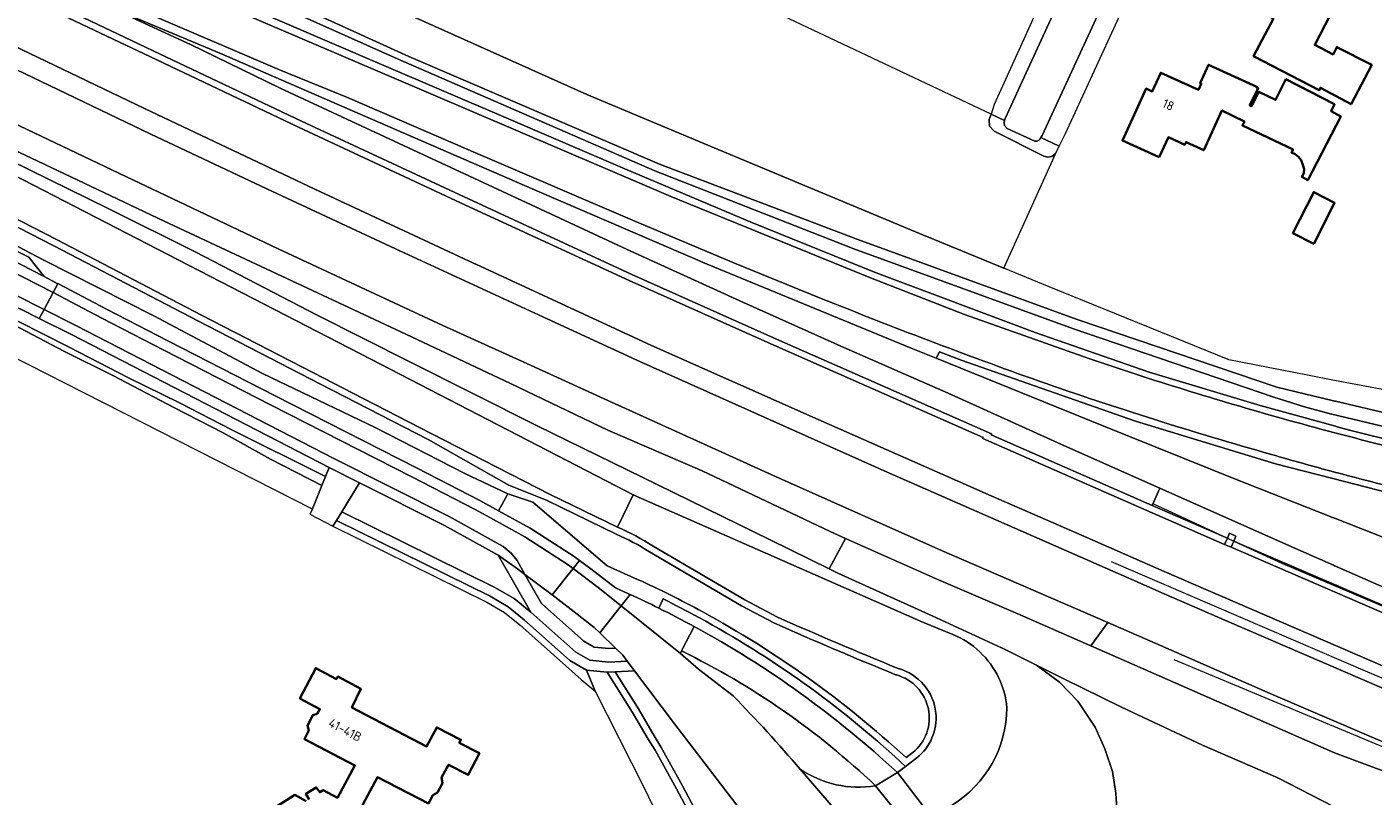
# Model space of a CAD drawing. Extents: x 152761 to 155748, y 459947 to 462743.
# Tile 54 of 256: x 153806 to 154006, y 460553 to 460667. Entities that reach past the tile are written whole.
import ezdxf
from ezdxf.enums import TextEntityAlignment as Align

# ---------------------------------------------------------------- set-up
doc = ezdxf.new("R2010")
doc.units = 0
doc.header["$LTSCALE"] = 0.75
for name, color, linetype, lineweight in [('B-RO-BV-GELEIDECONSTRUCTIE-G', 251, 'CONTINUOUS', 18), ('B-RO-GR-BEPLANTING_CULTUUR_BOSPLANTSOEN-GV', 251, 'CONTINUOUS', 18), ('B-RO-GR-BOS_GEMENGD-GV', 251, 'CONTINUOUS', 13), ('B-RO-IE-TERREINAFSCHEIDING_KUNSTMATIG_HEKWERK-G', 251, 'IE-TERREINAFSCHEIDING-KUNSTMATIG', 18), ('B-RO-OG-BEBOUWING-GV', 6, 'CONTINUOUS', 35), ('B-RO-OG-BEBOUWING-T18', 1, 'CONTINUOUS', 18), ('B-RO-OG-TERREIN_CULTUURSCHEIDING-GV', 251, 'CONTINUOUS', 18), ('B-RO-VH-VERHARDING_ASFALT-GV', 251, 'CONTINUOUS', 18), ('B-RO-VH-VERHARDING_BETONSTRAATSTEEN-GV', 251, 'CONTINUOUS', 18), ('B-RO-VH-VERHARDING_TEGEL-GV', 251, 'CONTINUOUS', 18)]:
    doc.layers.add(name, color=color, linetype=linetype, lineweight=lineweight)
doc.styles.add('NLCS-ISO-M200-T18', font='NLCS-ISO.ttf', dxfattribs={"height": 0.36})
doc.linetypes.add('IE-TERREINAFSCHEIDING-KUNSTMATIG', pattern='A,4,[82,NLCS.SHX,S=0.75,R=90,X=0,Y=0],4,-2', length=10)

msp = doc.modelspace()

# ---------------------------------------------------------------- linework, layer by layer
at = {"layer": 'B-RO-BV-GELEIDECONSTRUCTIE-G', "flags": 128}
for points in [[(153973.202, 460596.214), (153984.139, 460591.153)], [(153984.139, 460591.153), (153985.087, 460590.715)], [(153985.087, 460590.715), (153992.294, 460587.38), (154011.08, 460579.381)], [(154025.673, 460562.616), (154004.938, 460571.285), (153966.992, 460587.625)], [(154016.315, 460556.365), (153976.289, 460573.109)]]:
    msp.add_lwpolyline(points, dxfattribs=at)
at = {"layer": 'B-RO-GR-BEPLANTING_CULTUUR_BOSPLANTSOEN-GV', "flags": 128}
for points in [[(153778.128, 460707.108), (153855.447, 460672.13), (153889.335, 460656.847), (153908.183, 460648.958), (153939.162, 460636.011), (153940.748, 460635.359), (153951.074, 460631.115), (153958.746, 460648.165), (153958.177, 460647.655), (153957.565, 460647.562), (153956.985, 460647.738), (153949.603, 460651.416), (153948.949, 460652.155), (153948.891, 460653.134), (153949.162, 460653.954), (153914.053, 460670.548), (153894.886, 460679.434), (153879.929, 460686.368), (153867.398, 460692.217), (153855.318, 460697.856), (153841.803, 460704.069), (153816.973, 460715.483), (153811.657, 460718.08), (153799.378, 460724.08)], [(153799.018, 460623.035), (153798.069, 460621.228), (153848.59, 460595.536), (153848.693, 460595.484), (153850.097, 460598.917), (153842.508, 460602.825), (153835.489, 460606.754), (153828.174, 460610.496), (153819.174, 460615.256), (153812.011, 460618.77), (153800.582, 460624.738)], [(153800.582, 460624.738), (153812.011, 460618.77), (153819.174, 460615.256), (153828.174, 460610.496), (153835.489, 460606.754), (153842.508, 460602.825), (153850.097, 460598.917), (153850.654, 460600.279)], [(153850.654, 460600.279), (153836.664, 460607.248), (153829.008, 460611.185), (153821.48, 460614.871), (153812.679, 460619.42), (153801.366, 460625.167)], [(153801.366, 460625.167), (153812.679, 460619.42), (153821.48, 460614.871), (153829.008, 460611.185), (153836.664, 460607.248), (153850.654, 460600.279), (153851.203, 460601.621)], [(153851.203, 460601.621), (153813.022, 460621.295), (153808.442, 460623.602), (153808.255, 460623.694), (153805.723, 460624.947), (153805.573, 460625.024), (153805.422, 460625.099)], [(153906.176, 460547.256), (153902.587, 460554), (153899.427, 460559.742), (153898.421, 460561.348), (153896.101, 460565.319), (153892.352, 460571.304), (153889.297, 460571.612), (153890.574, 460568.489), (153897.7, 460554.351), (153906.349, 460536.501)], [(154017.168, 460544.372), (154012.251, 460546.329), (154002.253, 460550.187), (154000.125, 460551.271), (154000, 460551.335), (153999.875, 460551.399), (153991.59, 460555.618), (153980.478, 460560.473), (153968.478, 460566.103), (153959.953, 460570.321), (153955.904, 460572.33), (153959.287, 460569.796), (153961.986, 460567.013), (153964.568, 460563.141), (153965.982, 460559.931), (153967.116, 460556.576), (153967.628, 460553.367), (153967.83, 460550.152), (153967.564, 460547.399), (153967.243, 460545.446), (153984.443, 460537.726)]]:
    msp.add_lwpolyline(points, dxfattribs=at)
for points in [[(153959.26, 460649.213), (153956.529, 460650.475), (153956.335, 460650.127), (153955.978, 460649.965), (153955.638, 460649.93), (153951.522, 460651.805), (153951.176, 460652.25), (153951.078, 460652.67), (153951.169, 460653.006), (153949.162, 460653.954), (153948.891, 460653.134), (153948.949, 460652.155), (153949.603, 460651.416), (153956.985, 460647.738), (153957.565, 460647.562), (153958.177, 460647.655), (153958.746, 460648.165)], [(153809.005, 460629.884), (153811.035, 460628.827), (153811.108, 460628.789), (153818.23, 460625.078), (153827.388, 460620.308), (153843.172, 460612.219), (153864.127, 460601.578), (153873.5, 460596.714), (153876.24, 460595.2), (153877.624, 460597.705), (153871.272, 460600.701), (153857.981, 460607.513), (153841.315, 460615.519), (153825.252, 460624.095), (153808.856, 460632.381), (153792.946, 460640.687), (153791.87, 460638.603), (153793.057, 460637.99), (153793.211, 460637.912), (153801.832, 460633.531), (153803.949, 460634.157), (153806.731, 460632.742)], [(153925.206, 460586.581), (153926.497, 460585.942), (153940.42, 460579.628), (153951.352, 460574.589), (153955.904, 460572.33), (153959.953, 460570.321), (153968.478, 460566.103), (153980.478, 460560.473), (153991.59, 460555.618), (153999.875, 460551.399), (154000, 460551.335), (154000.125, 460551.271), (154002.253, 460550.187), (154012.251, 460546.329), (154017.168, 460544.372), (154020.244, 460551.787), (154000, 460559.361), (153963.915, 460575.194), (153953.128, 460579.93), (153941.362, 460584.972), (153927.619, 460591.115)]]:
    msp.add_lwpolyline(points, close=True, dxfattribs=at)
at = {"layer": 'B-RO-GR-BOS_GEMENGD-GV', "flags": 128}
for points in [[(153799.482, 460691.43), (153862.997, 460662.49), (153900.091, 460646.516), (153929.444, 460635.393), (153961.884, 460623.55), (153991.442, 460613.487), (153999.875, 460611.487), (154000, 460611.457), (154000.125, 460611.427), (154019.083, 460606.931)], [(154008.439, 460612.899), (154000, 460614.499), (153996.011, 460615.284), (153984.354, 460617.579), (153984.248, 460617.621), (153957.774, 460628.362), (153951.074, 460631.115), (153940.748, 460635.359), (153939.162, 460636.011), (153908.183, 460648.958), (153889.335, 460656.847), (153855.447, 460672.13)]]:
    msp.add_lwpolyline(points, dxfattribs=at)
at = {"layer": 'B-RO-IE-TERREINAFSCHEIDING_KUNSTMATIG_HEKWERK-G', "flags": 128}
msp.add_lwpolyline([(153851.747, 460592.915), (153874.538, 460581.649), (153877.131, 460580.129), (153879.416, 460578.28), (153888.471, 460570.223)], dxfattribs=at)
at = {"layer": 'B-RO-OG-BEBOUWING-GV', "flags": 128}
for points in [[(153997.209, 460671.977), (153993.851, 460673.726), (153994.336, 460674.329), (153988.63, 460677.3), (153985.363, 460671.027), (153990.953, 460668.116), (153988.034, 460662.525), (153997.736, 460657.496), (153997.925, 460657.847), (154002.465, 460655.414), (154005.52, 460661.224), (154000.331, 460663.874), (153999.791, 460662.793), (153997.088, 460664.199), (154000.143, 460670.144), (153997.081, 460671.73)], [(153974.069, 460647.566), (153975.413, 460650.512), (153977.841, 460649.404), (153978.025, 460649.809), (153980.658, 460648.609), (153983.335, 460654.481), (153986.657, 460652.863), (153986.359, 460652.269), (153993.872, 460648.727), (153993.629, 460648.267), (153994.169, 460647.997), (153994.656, 460647.619), (153995.061, 460647.132), (153995.331, 460646.429), (153995.52, 460645.781), (153995.466, 460645.213), (153995.169, 460644.645), (153996.034, 460644.159), (154000.954, 460653.59), (153999.495, 460654.401), (153999.982, 460655.428), (153992.82, 460659.105), (153991.279, 460656.052), (153988.793, 460657.241), (153987.738, 460655.106), (153987.468, 460655.268), (153988.712, 460657.782), (153988.469, 460657.883), (153988.526, 460658.007), (153981.372, 460661.264), (153980.12, 460658.515), (153980.274, 460658.444), (153979.859, 460657.533), (153974.28, 460660.073), (153973.026, 460657.319), (153972.108, 460657.738), (153968.605, 460650.056)], [(153996.931, 460634.752), (154000.013, 460640.806), (153996.932, 460642.401), (153993.823, 460636.32)]]:
    msp.add_lwpolyline(points, close=True, dxfattribs=at)
for points in [[(153855.788, 460550.959), (153858.329, 460555.722), (153865.864, 460551.844), (153866.547, 460553.087), (153867.217, 460553.461), (153867.939, 460554.865), (153867.822, 460555.676), (153868.849, 460557.592), (153871.775, 460556.066), (153873.426, 460559.273), (153870.437, 460560.831), (153870.676, 460561.272), (153867.097, 460563.119), (153865.605, 460560.293), (153854.54, 460566.078), (153855.873, 460568.808), (153852.461, 460570.644), (153852.249, 460570.28), (153849.196, 460571.892), (153846.846, 460567.383), (153849.804, 460565.826), (153849.389, 460565.115), (153848.745, 460564.922), (153847.971, 460563.377), (153848.152, 460562.655), (153847.515, 460561.388), (153854.99, 460557.47), (153852.412, 460552.704), (153850.319, 460553.82), (153849.779, 460553.502), (153849.27, 460554.233), (153847.713, 460553.249), (153848.204, 460552.44)], [(153847.777, 460552.2), (153846.124, 460553.122), (153837.894, 460547.885)]]:
    msp.add_lwpolyline(points, dxfattribs=at)
at = {"layer": 'B-RO-OG-TERREIN_CULTUURSCHEIDING-GV', "flags": 128}
for points in [[(153677.732, 460706.224), (153670.246, 460710.403), (153627.774, 460734.297), (153627.368, 460733.809), (153626.24, 460734.016), (153625.83, 460733.523), (153669.567, 460709.067), (153680.157, 460703.206), (153683.481, 460701.303), (153683.756, 460701.793), (153700.799, 460692.323), (153718.247, 460682.746), (153739.538, 460671.342), (153757.046, 460661.986), (153772.16, 460654.17), (153791.103, 460644.348), (153810.445, 460634.457), (153831.828, 460623.288), (153849.911, 460613.94), (153865.847, 460605.734), (153877.772, 460598.982), (153883.448, 460596.722), (153893.683, 460591.74)], [(153923.761, 460626.758), (153911.441, 460631.773), (153902.381, 460635.572), (153896.082, 460638.265), (153873.2, 460648.048), (153853.888, 460656.431), (153843.827, 460660.498), (153823.563, 460669.196), (153804.117, 460677.537), (153802.625, 460678.177), (153780.694, 460687.732), (153766.336, 460694.245), (153747.309, 460702.607), (153723.572, 460713.095)], [(153893.863, 460592.771), (153883.904, 460597.612), (153866.304, 460606.624), (153854.709, 460612.594), (153850.369, 460614.829), (153832.289, 460624.175), (153810.904, 460635.345), (153791.561, 460645.237), (153772.62, 460655.058), (153765.889, 460658.539), (153757.511, 460662.871), (153740.01, 460672.224), (153718.724, 460683.625), (153701.282, 460693.198), (153683.372, 460703.151), (153679.219, 460705.394), (153677.732, 460706.224)], [(154019.083, 460606.931), (154000.125, 460611.427), (154000, 460611.457), (153999.875, 460611.487), (153991.442, 460613.487), (153961.884, 460623.55), (153929.444, 460635.393), (153900.091, 460646.516), (153862.997, 460662.49), (153799.482, 460691.43)], [(153798.841, 460690.074), (153861.383, 460662.096), (153899.415, 460645.568), (153928.871, 460634.006), (153961.388, 460622.134), (153991.032, 460612.042), (153995.539, 460610.596), (153999.533, 460609.512), (153999.593, 460609.498), (154018.675, 460604.972)], [(154018.675, 460604.972), (153999.593, 460609.498), (153999.533, 460609.512), (153995.539, 460610.596), (153991.032, 460612.042), (153961.388, 460622.134), (153928.871, 460634.006), (153899.415, 460645.568), (153861.383, 460662.096), (153798.841, 460690.074)], [(153806.322, 460682.695), (153834.271, 460670.642), (153898.23, 460643.288), (153901.783, 460641.769), (153912.888, 460637.195), (153931.325, 460629.685), (153945.232, 460624.269), (153963.615, 460617.75)], [(153795.94, 460676.131), (153825.654, 460661.969), (153846.655, 460652.013), (153871.363, 460640.483), (153875.004, 460638.802), (153895.589, 460629.296), (153917, 460619.712), (153948.001, 460606.029), (153947.964, 460605.902), (153966.249, 460597.874), (153983.712, 460590.207), (153984.139, 460591.153), (153983.208, 460591.521), (153973.014, 460595.996), (153949.17, 460606.465), (153949.206, 460606.59), (153917.406, 460620.626), (153896.003, 460630.206), (153871.784, 460641.39), (153847.081, 460652.918), (153826.083, 460662.872), (153796.374, 460677.032)], [(153796.374, 460677.032), (153826.083, 460662.872), (153847.081, 460652.918), (153871.784, 460641.39), (153896.003, 460630.206), (153917.406, 460620.626), (153949.206, 460606.59), (153949.17, 460606.465), (153973.014, 460595.996), (153974.158, 460598.538), (153960.017, 460604.816), (153942.833, 460612.594), (153927.377, 460619.375), (153912.523, 460626.051), (153895.283, 460633.891), (153878.217, 460641.845), (153862.916, 460648.944), (153843.947, 460657.814), (153830.64, 460664.243), (153817.76, 460670.163), (153802.228, 460677.259)], [(153802.228, 460677.259), (153817.76, 460670.163), (153834.976, 460662.987), (153857.237, 460653.283), (153881.597, 460642.731), (153907.161, 460631.724), (153937.329, 460619.284), (153941.033, 460617.787), (153941.51, 460618.736), (153944.72, 460617.481), (153970.52, 460608.455), (153991.278, 460602.148), (153999.752, 460599.957), (154009.731, 460597.39)], [(154009.283, 460590.451), (154000.125, 460594.054), (154000, 460594.103), (153999.875, 460594.152), (153985.079, 460599.973), (153965.862, 460607.751), (153941.033, 460617.787), (153937.329, 460619.284), (153907.161, 460631.724), (153881.597, 460642.731), (153857.237, 460653.283), (153834.976, 460662.987), (153817.76, 460670.163), (153830.64, 460664.243), (153843.947, 460657.814), (153862.916, 460648.944), (153878.217, 460641.845), (153895.283, 460633.891), (153912.523, 460626.051), (153927.377, 460619.375), (153942.833, 460612.594), (153960.017, 460604.816), (153974.158, 460598.538), (153993.76, 460589.806), (153999.875, 460587.119), (154000, 460587.064), (154000.125, 460587.009), (154010.978, 460582.239)], [(154044.71, 460556.489), (154032.668, 460561.352), (154020.672, 460566.365), (154000.474, 460575.073), (153974.8, 460586.182), (153963.327, 460591.215), (153949.185, 460597.418), (153923.546, 460608.72), (153898.91, 460619.698), (153873.556, 460631.434), (153871.927, 460632.193), (153849.081, 460642.832), (153823.84, 460654.771), (153799.524, 460666.414)], [(154017.332, 460603.365), (154002.21, 460607.135), (154000.395, 460607.636), (154000.262, 460607.673), (154000.137, 460607.707), (153989.005, 460610.778), (153972.585, 460615.742), (153955.687, 460621.582), (153932.153, 460630.425), (153913.486, 460637.998), (153894.927, 460645.841), (153877.02, 460653.535), (153859.294, 460661.134), (153842.86, 460668.194)], [(153842.86, 460668.194), (153859.294, 460661.134), (153877.02, 460653.535), (153894.927, 460645.841), (153913.486, 460637.998), (153932.153, 460630.425), (153955.687, 460621.582), (153972.585, 460615.742), (153989.005, 460610.778), (154000.137, 460607.707), (154000.262, 460607.673), (154000.395, 460607.636), (154002.21, 460607.135), (154017.332, 460603.365)], [(153802.345, 460661.722), (153824.805, 460650.981), (153841.978, 460642.885), (153860.997, 460633.978), (153883.451, 460623.626), (153897.271, 460617.254), (153933.785, 460600.91), (153969.987, 460585.01), (153974.792, 460582.916), (153984.102, 460578.86), (154007.029, 460568.983), (154030.117, 460559.259), (154033.761, 460557.724)], [(153792.975, 460654.08), (153808.074, 460646.959), (153826.743, 460638.085), (153845.674, 460629.272), (153862.52, 460621.336), (153878.004, 460614.029), (153892.422, 460607.131), (153906.399, 460601.126), (153925.346, 460592.131), (153927.619, 460591.115), (153941.362, 460584.972), (153953.128, 460579.93), (153963.915, 460575.194), (153966.472, 460578.626), (153941.833, 460589.338), (153917.26, 460600.255), (153892.448, 460611.536), (153880.437, 460617.002), (153867.995, 460622.663), (153843.632, 460634.006), (153820.133, 460645.162), (153798.989, 460655.234)], [(153959.36, 460548.985), (153967.243, 460545.446), (153967.564, 460547.399), (153967.83, 460550.152), (153967.628, 460553.367), (153967.116, 460556.576), (153965.982, 460559.931), (153964.568, 460563.141), (153961.986, 460567.013), (153959.287, 460569.796), (153955.904, 460572.33), (153951.352, 460574.589), (153940.42, 460579.628), (153926.497, 460585.942), (153925.206, 460586.581), (153916.475, 460590.9), (153899.85, 460599.031), (153881.986, 460607.794), (153863.032, 460617.326), (153849.396, 460624.163), (153831.468, 460633.486), (153818.493, 460639.951), (153798.031, 460650.015)], [(153798.073, 460648.232), (153831.993, 460630.754), (153857.332, 460617.652), (153895.071, 460598.138), (153896.198, 460597.575), (153939.154, 460578.645), (153943.522, 460576.866)], [(153893.683, 460591.74), (153883.448, 460596.722), (153877.772, 460598.982), (153865.847, 460605.734), (153849.911, 460613.94), (153831.828, 460623.288), (153810.445, 460634.457), (153791.103, 460644.348)], [(153792.946, 460640.687), (153808.856, 460632.381), (153825.252, 460624.095), (153841.315, 460615.519), (153857.981, 460607.513), (153871.272, 460600.701), (153877.624, 460597.705), (153881.352, 460596.469), (153892.312, 460587.067), (153896.836, 460585.041)], [(154009.731, 460597.39), (153999.752, 460599.957), (153991.278, 460602.148), (153970.52, 460608.455), (153944.72, 460617.481), (153941.51, 460618.736), (153941.033, 460617.787), (153965.862, 460607.751), (153985.079, 460599.973), (153999.875, 460594.152), (154000, 460594.103), (154000.125, 460594.054), (154009.283, 460590.451), (154025.879, 460584.024), (154042.578, 460577.541), (154065.034, 460569.861), (154065.813, 460567.516), (154066.116, 460565.478), (154066.11, 460565.539)], [(154000, 460600.926), (153999.876, 460600.96)], [(154010.978, 460582.239), (154000.125, 460587.009), (154000, 460587.064), (153999.875, 460587.119), (153993.76, 460589.806), (153974.158, 460598.538), (153973.014, 460595.996), (153983.208, 460591.521), (153984.139, 460591.153), (153984.462, 460591.867), (153985.382, 460591.42), (153985.087, 460590.715), (153986.008, 460590.326), (154010.199, 460579.861)], [(153896.836, 460585.041), (153892.312, 460587.067), (153881.352, 460596.469), (153877.624, 460597.705), (153876.24, 460595.2), (153880.913, 460592.618), (153887.432, 460588.442), (153888.257, 460587.827), (153889.916, 460586.59), (153893.571, 460583.761)], [(153917.104, 460578.532), (153912.213, 460581.111), (153898.622, 460589.095)], [(153898.622, 460589.095), (153912.213, 460581.111), (153917.104, 460578.532)], [(153917.539, 460579.433), (153912.7, 460581.985), (153899.147, 460589.946)], [(153899.982, 460580.778), (153900.624, 460582.136)], [(153903.331, 460574.435), (153903.177, 460574.081), (153905.854, 460571.718), (153910.962, 460567.792)], [(153893.505, 460571.347), (153892.48, 460571.291), (153892.352, 460571.304), (153896.101, 460565.319), (153898.421, 460561.348), (153899.427, 460559.742), (153902.587, 460554), (153906.176, 460547.256), (153909.751, 460540.111), (153914.537, 460530.859), (153918.14, 460523.95), (153922.172, 460516.713), (153926.246, 460509.983), (153931.656, 460501.474), (153932.926, 460499.57), (153933.008, 460499.447), (153933.091, 460499.322), (153936.468, 460494.259), (153945.763, 460481.212), (153950.661, 460474.411), (153951.556, 460475.033), (153936.021, 460496.79)], [(153912.514, 460550.299), (153902.301, 460563.632), (153896.387, 460571.503), (153893.505, 460571.347), (153896.951, 460565.845), (153899.284, 460561.852), (153900.291, 460560.247), (153903.482, 460554.448), (153907.051, 460547.742), (153910.639, 460540.57), (153914.733, 460532.627)], [(153914.733, 460532.627), (153910.639, 460540.57), (153907.051, 460547.742), (153903.482, 460554.448), (153900.291, 460560.247), (153899.284, 460561.852), (153896.951, 460565.845), (153893.505, 460571.347)], [(153935.151, 460570.876), (153935.034, 460570.915)], [(153935.034, 460570.915), (153935.151, 460570.876)], [(153936.576, 460558.635), (153937.562, 460559.383)], [(153937.562, 460559.383), (153936.576, 460558.635)], [(153935.767, 460558.021), (153936.5, 460557.322), (153938.178, 460558.595)]]:
    msp.add_lwpolyline(points, dxfattribs=at)
for points in [[(153927.619, 460591.115), (153925.346, 460592.131), (153906.399, 460601.126), (153892.422, 460607.131), (153878.004, 460614.029), (153862.52, 460621.336), (153845.674, 460629.272), (153826.743, 460638.085), (153808.074, 460646.959), (153792.975, 460654.08), (153777.52, 460661.583), (153766.94, 460666.016), (153779.458, 460659.37), (153798.031, 460650.015), (153818.493, 460639.951), (153831.468, 460633.486), (153849.396, 460624.163), (153863.032, 460617.326), (153881.986, 460607.794), (153899.85, 460599.031), (153916.475, 460590.9), (153925.206, 460586.581)], [(153876.212, 460588.605), (153868.248, 460593.004), (153855.695, 460599.34), (153854.993, 460598.202), (153854.595, 460597.556), (153853.06, 460595.055), (153875.726, 460583.851), (153878.557, 460582.191), (153881.034, 460580.187)], [(153851.747, 460592.915), (153874.538, 460581.649), (153877.131, 460580.129), (153879.416, 460578.28), (153888.471, 460570.223), (153890.574, 460568.489), (153889.297, 460571.612), (153886.813, 460573.036), (153880.063, 460579.043), (153877.702, 460580.954), (153875.013, 460582.53), (153852.272, 460593.771)], [(153985.087, 460590.715), (153984.704, 460589.801), (154010.714, 460578.549), (154011.08, 460579.381), (154010.199, 460579.861), (153986.008, 460590.326)], [(153891.233, 460577.113), (153890.419, 460577.898), (153887.9, 460579.885), (153884.58, 460582.441), (153884.199, 460582.727), (153880.134, 460585.782), (153882.607, 460581.464), (153888.869, 460575.892), (153890.391, 460575.019), (153892.561, 460574.801), (153893.57, 460574.857)], [(153966.472, 460578.626), (153963.915, 460575.194), (154000, 460559.361), (154020.244, 460551.787), (154020.525, 460551.682), (154033.83, 460546.095), (154039.815, 460543.631), (154041.524, 460543.07), (154042.33, 460542.767), (154042.858, 460543.048), (154042.986, 460543.116), (154043.434, 460543.428), (154043.645, 460544.051), (154043.782, 460544.455), (154036.881, 460547.077), (154031.927, 460549.299), (154029.122, 460551.364), (154027.286, 460552.538), (154012.687, 460558.6), (153991.253, 460567.766), (153971.875, 460576.258)]]:
    msp.add_lwpolyline(points, close=True, dxfattribs=at)
at = {"layer": 'B-RO-OG-TERREIN_CULTUURSCHEIDING-GV'}
for points in [[(153956.267, 460614.402, -0.0103394), (153923.761, 460626.758)], [(153963.615, 460617.75, 0.0138137), (153992.286, 460608.858)], [(153990.673, 460603.537, -0.0153831), (153956.267, 460614.402)], [(153992.286, 460608.858, 0.0147886), (154023.578, 460601.085)], [(153999.876, 460600.96, -0.0040385), (153990.673, 460603.537)], [(154009.953, 460598.365, -0.0043187), (154000, 460600.926)], [(153899.147, 460589.946, 0.0400117), (153893.863, 460592.771)], [(153898.622, 460589.095, 0.0414403), (153893.683, 460591.74)], [(153893.683, 460591.74, -0.0414403), (153898.622, 460589.095)], [(153896.836, 460585.041, -0.0177928), (153906.393, 460580.269)], [(153906.393, 460580.269, 0.0177928), (153896.836, 460585.041)], [(153893.571, 460583.761, -0.0037436), (153895.751, 460582.789)], [(153895.751, 460582.789, -0.0077368), (153899.982, 460580.778)], [(153900.624, 460582.136, -0.0101267), (153905.915, 460579.39)], [(153905.915, 460579.39, -0.061477), (153935.767, 460558.021)], [(153906.393, 460580.269, -0.0616965), (153936.576, 460558.635)], [(153936.576, 460558.635, 0.0616965), (153906.393, 460580.269)], [(153935.413, 460571.841, -0.0067344), (153917.539, 460579.433)], [(153935.034, 460570.915, -0.0067604), (153917.104, 460578.532)], [(153917.104, 460578.532, 0.0067604), (153935.034, 460570.915)], [(153943.522, 460576.866, -0.0918522), (153947.496, 460574.297)], [(153932.042, 460554.471, 0.0768522), (153903.331, 460574.435)], [(153947.496, 460574.297, -0.1828889), (153951.514, 460566.021)], [(153937.562, 460559.383, 0.6127994), (153935.151, 460570.876)], [(153935.151, 460570.876, -0.6127994), (153937.562, 460559.383)], [(153940.984, 460565.233, 0.3124301), (153935.413, 460571.841)], [(153910.962, 460567.792, -0.0178385), (153920.9, 460556.931)], [(153938.178, 460558.595, 0.25246), (153940.984, 460565.233)], [(153951.514, 460566.021, -0.257134), (153943.408, 460551.609)], [(153920.9, 460556.931, 0.192437), (153932.042, 460554.471)]]:
    msp.add_lwpolyline(points, format="xyb", dxfattribs=at)
at = {"layer": 'B-RO-VH-VERHARDING_ASFALT-GV', "flags": 128}
for points in [[(153968.231, 460695.069), (153963.009, 460697.793), (153965.395, 460695.662), (153966.008, 460694.271), (153966.154, 460692.595), (153965.797, 460690.915), (153964.705, 460688.338), (153959.102, 460676.304), (153949.635, 460655.383), (153949.162, 460653.954), (153951.169, 460653.006), (153951.243, 460653.28), (153967.277, 460688.231), (153967.804, 460689.478), (153968.291, 460690.635), (153968.499, 460693.223)], [(153982.327, 460687.668), (153977.336, 460690.286), (153976.836, 460690.079), (153975.645, 460689.368), (153974.537, 460688.441), (153973.389, 460686.982), (153973.339, 460686.873), (153956.712, 460650.803), (153956.529, 460650.475), (153959.26, 460649.213), (153960.164, 460651.056), (153968.198, 460668.45), (153974.745, 460683.64), (153976.388, 460686.458), (153977.147, 460687.253), (153978.418, 460687.82), (153980.123, 460688.153)], [(153967.804, 460689.478), (153967.277, 460688.231), (153951.243, 460653.28), (153951.169, 460653.006), (153951.078, 460652.67), (153951.176, 460652.25), (153951.522, 460651.805), (153955.638, 460649.93), (153955.978, 460649.965), (153956.335, 460650.127), (153956.529, 460650.475), (153956.712, 460650.803), (153973.339, 460686.873)], [(153808.971, 460625.015), (153810.321, 460627.508), (153792.496, 460636.592), (153791.029, 460633.883), (153800.046, 460629.487)], [(153809.005, 460629.884), (153801.832, 460633.531), (153793.211, 460637.912), (153792.496, 460636.592), (153810.321, 460627.508), (153811.035, 460628.827)], [(153810.321, 460627.508), (153817.537, 460623.748), (153826.699, 460618.975), (153842.49, 460610.883), (153863.442, 460600.244), (153872.792, 460595.392), (153875.515, 460593.887), (153880.145, 460591.329), (153886.571, 460587.212), (153887.317, 460586.644), (153888.257, 460587.827), (153887.432, 460588.442), (153880.913, 460592.618), (153876.24, 460595.2), (153873.5, 460596.714), (153864.127, 460601.578), (153843.172, 460612.219), (153827.388, 460620.308), (153818.23, 460625.078), (153811.108, 460628.789), (153811.035, 460628.827)], [(153887.317, 460586.644), (153886.571, 460587.212), (153880.145, 460591.329), (153875.515, 460593.887), (153872.792, 460595.392), (153863.442, 460600.244), (153842.49, 460610.883), (153826.699, 460618.975), (153817.537, 460623.748), (153810.321, 460627.508), (153808.971, 460625.015), (153813.703, 460622.632), (153851.89, 460602.954), (153868.95, 460594.33), (153876.937, 460589.918), (153878.12, 460588.909), (153879.006, 460587.836), (153880.134, 460585.782), (153884.199, 460582.727)], [(153855.695, 460599.34), (153868.248, 460593.004), (153876.212, 460588.605), (153879.056, 460586.592), (153880.134, 460585.782), (153879.006, 460587.836), (153878.12, 460588.909), (153876.937, 460589.918), (153868.95, 460594.33), (153851.89, 460602.954), (153813.703, 460622.632), (153808.971, 460625.015), (153808.255, 460623.694), (153808.442, 460623.602), (153813.022, 460621.295), (153851.203, 460601.621)], [(153880.134, 460585.782), (153879.056, 460586.592), (153876.212, 460588.605), (153881.034, 460580.187), (153887.694, 460574.26), (153889.766, 460573.072), (153892.515, 460572.795), (153895.303, 460572.946), (153894.653, 460573.811), (153893.57, 460574.857), (153892.561, 460574.801), (153890.391, 460575.019), (153888.869, 460575.892), (153882.607, 460581.464)], [(153887.317, 460586.644), (153884.199, 460582.727), (153884.58, 460582.441), (153887.9, 460579.885), (153890.419, 460577.898), (153891.233, 460577.113), (153894.41, 460581.104), (153891.011, 460583.826)], [(153935.299, 460556.411), (153932.042, 460554.471), (153937.936, 460547.167), (153940.761, 460549.344)]]:
    msp.add_lwpolyline(points, close=True, dxfattribs=at)
for points in [[(153963.615, 460617.75), (153945.232, 460624.269), (153931.325, 460629.685), (153912.888, 460637.195), (153901.783, 460641.769), (153898.23, 460643.288), (153834.271, 460670.642), (153806.322, 460682.695)], [(153804.117, 460677.537), (153823.563, 460669.196), (153843.827, 460660.498), (153853.888, 460656.431), (153873.2, 460648.048), (153896.082, 460638.265), (153902.381, 460635.572), (153911.441, 460631.773), (153923.761, 460626.758)], [(153875.004, 460638.802), (153871.363, 460640.483), (153846.655, 460652.013), (153825.654, 460661.969), (153795.94, 460676.131)], [(153799.524, 460666.414), (153823.84, 460654.771), (153849.081, 460642.832), (153871.927, 460632.193), (153873.556, 460631.434), (153898.91, 460619.698), (153923.546, 460608.72), (153949.185, 460597.418), (153963.327, 460591.215), (153974.8, 460586.182), (154000.474, 460575.073), (154020.672, 460566.365), (154032.668, 460561.352), (154044.71, 460556.489), (154047.507, 460563.218)], [(154007.029, 460568.983), (153984.102, 460578.86), (153974.792, 460582.916), (153969.987, 460585.01), (153933.785, 460600.91), (153897.271, 460617.254), (153883.451, 460623.626), (153860.997, 460633.978), (153841.978, 460642.885), (153824.805, 460650.981), (153802.345, 460661.722)], [(153798.989, 460655.234), (153820.133, 460645.162), (153843.632, 460634.006), (153867.995, 460622.663), (153880.437, 460617.002), (153892.448, 460611.536), (153917.26, 460600.255), (153941.833, 460589.338), (153966.472, 460578.626), (153971.875, 460576.258), (153991.253, 460567.766), (154012.687, 460558.6)], [(153791.561, 460645.237), (153810.904, 460635.345), (153832.289, 460624.175), (153850.369, 460614.829), (153854.709, 460612.594), (153866.304, 460606.624), (153883.904, 460597.612), (153893.863, 460592.771), (153896.198, 460597.575), (153895.071, 460598.138), (153857.332, 460617.652), (153831.993, 460630.754), (153798.073, 460648.232)], [(154045.14, 460564.159), (154023.017, 460573.301), (154011.587, 460578.169), (154010.714, 460578.549), (153984.704, 460589.801), (153983.712, 460590.207), (153966.249, 460597.874), (153947.964, 460605.902), (153948.001, 460606.029), (153917, 460619.712), (153895.589, 460629.296), (153875.004, 460638.802)], [(153793.573, 460630.971), (153799.38, 460628.143), (153805.422, 460625.099), (153805.573, 460625.024), (153805.723, 460624.947), (153808.255, 460623.694), (153808.971, 460625.015), (153800.046, 460629.487), (153791.029, 460633.883), (153790.433, 460632.783), (153790.499, 460632.749), (153792.652, 460631.638)], [(153999.876, 460600.96), (154000, 460600.926)], [(153943.522, 460576.866), (153939.154, 460578.645), (153896.198, 460597.575), (153893.863, 460592.771)], [(153899.147, 460589.946), (153912.7, 460581.985), (153917.539, 460579.433)], [(153893.571, 460583.761), (153889.916, 460586.59), (153888.257, 460587.827), (153887.317, 460586.644), (153891.011, 460583.826), (153894.41, 460581.104), (153895.751, 460582.789)], [(153895.751, 460582.789), (153894.41, 460581.104), (153903.177, 460574.081), (153903.331, 460574.435), (153905.198, 460578.073)], [(153910.962, 460567.792), (153905.854, 460571.718), (153903.177, 460574.081), (153894.41, 460581.104), (153891.233, 460577.113), (153893.57, 460574.857), (153894.653, 460573.811), (153895.303, 460572.946), (153896.387, 460571.503), (153902.301, 460563.632), (153912.514, 460550.299)], [(153905.198, 460578.073), (153903.331, 460574.435)], [(153946.256, 460521.345), (153949.665, 460524.408), (153935.99, 460539.627), (153932.749, 460543.152), (153926.731, 460550.161), (153920.9, 460556.931)], [(153920.9, 460556.931), (153926.731, 460550.161), (153932.749, 460543.152), (153935.99, 460539.627)], [(153938.178, 460558.595), (153936.5, 460557.322), (153935.299, 460556.411), (153940.761, 460549.344), (153941.909, 460550.257)], [(153932.042, 460554.471), (153935.299, 460556.411)], [(153937.936, 460547.167), (153932.042, 460554.471)]]:
    msp.add_lwpolyline(points, dxfattribs=at)
at = {"layer": 'B-RO-VH-VERHARDING_ASFALT-GV'}
for points in [[(153923.761, 460626.758, 0.0103394), (153956.267, 460614.402)], [(153992.286, 460608.858, -0.0138137), (153963.615, 460617.75)], [(153956.267, 460614.402, 0.0153831), (153990.673, 460603.537)], [(154023.578, 460601.085, -0.0147886), (153992.286, 460608.858)], [(153990.673, 460603.537, 0.0040385), (153999.876, 460600.96)], [(154000, 460600.926, 0.0043187), (154009.953, 460598.365)], [(153893.863, 460592.771, -0.0400117), (153899.147, 460589.946)], [(153895.751, 460582.789, 0.0037436), (153893.571, 460583.761)], [(153899.982, 460580.778, 0.0077368), (153895.751, 460582.789)], [(153905.198, 460578.073, 0.0097425), (153899.982, 460580.778)], [(153917.539, 460579.433, 0.0067344), (153935.413, 460571.841)], [(153935.299, 460556.411, 0.0626518), (153905.198, 460578.073)], [(153947.496, 460574.297, 0.0918522), (153943.522, 460576.866)], [(153903.331, 460574.435, -0.0768522), (153932.042, 460554.471)], [(153951.514, 460566.021, 0.1828889), (153947.496, 460574.297)], [(153935.413, 460571.841, -0.3124301), (153940.984, 460565.233)], [(153920.9, 460556.931, 0.0178385), (153910.962, 460567.792)], [(153940.984, 460565.233, -0.25246), (153938.178, 460558.595)], [(153943.408, 460551.609, 0.257134), (153951.514, 460566.021)], [(153932.042, 460554.471, -0.192437), (153920.9, 460556.931)]]:
    msp.add_lwpolyline(points, format="xyb", dxfattribs=at)
at = {"layer": 'B-RO-VH-VERHARDING_BETONSTRAATSTEEN-GV', "flags": 128}
for points in [[(153801.832, 460633.531), (153809.005, 460629.884), (153806.731, 460632.742), (153803.949, 460634.157)], [(153851.747, 460592.915), (153852.272, 460593.771), (153853.06, 460595.055), (153854.595, 460597.556), (153854.993, 460598.202), (153855.695, 460599.34), (153851.203, 460601.621), (153850.654, 460600.279), (153850.097, 460598.917), (153848.693, 460595.484), (153848.51, 460595.036), (153848.327, 460594.672)], [(153984.704, 460589.801), (153985.087, 460590.715), (153985.382, 460591.42), (153984.462, 460591.867), (153984.139, 460591.153), (153983.712, 460590.207)]]:
    msp.add_lwpolyline(points, close=True, dxfattribs=at)
at = {"layer": 'B-RO-VH-VERHARDING_TEGEL-GV', "flags": 128}
msp.add_lwpolyline([(153881.034, 460580.187), (153878.557, 460582.191), (153875.726, 460583.851), (153853.06, 460595.055), (153852.272, 460593.771), (153875.013, 460582.53), (153877.702, 460580.954), (153880.063, 460579.043), (153886.813, 460573.036), (153889.297, 460571.612), (153892.352, 460571.304), (153892.48, 460571.291), (153893.505, 460571.347), (153896.387, 460571.503), (153895.303, 460572.946), (153892.515, 460572.795), (153889.766, 460573.072), (153887.694, 460574.26)], close=True, dxfattribs=at)
for points in [[(153900.624, 460582.136), (153899.982, 460580.778)], [(153935.299, 460556.411), (153936.5, 460557.322), (153935.767, 460558.021)]]:
    msp.add_lwpolyline(points, dxfattribs=at)
at = {"layer": 'B-RO-VH-VERHARDING_TEGEL-GV'}
for points in [[(153899.982, 460580.778, -0.0097425), (153905.198, 460578.073)], [(153905.915, 460579.39, 0.0101267), (153900.624, 460582.136)], [(153935.767, 460558.021, 0.061477), (153905.915, 460579.39)], [(153905.198, 460578.073, -0.0626518), (153935.299, 460556.411)]]:
    msp.add_lwpolyline(points, format="xyb", dxfattribs=at)

# ---------------------------------------------------------------- texts
at = {"layer": 'B-RO-OG-BEBOUWING-T18', "style": 'NLCS-ISO-M200-T18'}
for s, rotation, p in [('18', 335.5, (153975.404, 460655.326)), ('41-41B', 332.4, (153853.559, 460562.736))]:
    msp.add_text(s, height=1.35, rotation=rotation, dxfattribs=at).set_placement(p, align=Align.MIDDLE)

doc.saveas('drawing.dxf')
